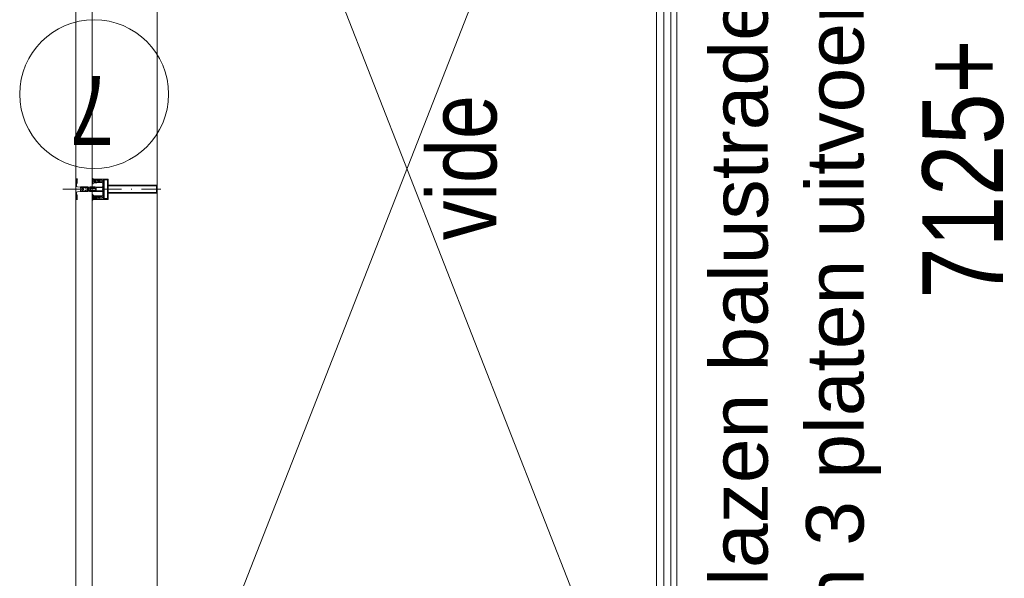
# Model space of a CAD drawing. Header units: millimetres. Extents: x -46954 to 169732, y -26853 to 94136.
# Tile 78 of 174: x -12490 to -10075, y 66192 to 67563. Entities that reach past the tile are written whole.
import ezdxf

# ---------------------------------------------------------------- set-up
doc = ezdxf.new("R2010")
doc.units = ezdxf.units.MM
doc.header["$LTSCALE"] = 400
doc.linetypes.add('STYLE_15', pattern=[0.240945, 0.11811, -0.059055, 0.004724, -0.059055])
doc.linetypes.add('STYLE_16', pattern=[0.177165, 0.11811, -0.059055])
for name, color, linetype, lineweight in [('mat-glas-hor', 140, 'Continuous', 15), ('mat-kalkzandsteen', 5, 'Continuous', 25), ('None', 7, 'Continuous', 9), ('Tekst', 140, 'Continuous', 15)]:
    doc.layers.add(name, color=color, linetype=linetype, lineweight=lineweight)
doc.styles.add('Arial', font='arial.ttf', dxfattribs={"height": 176.388889})
doc.styles.add('Arial Narrow', font='ARIALN.TTF', dxfattribs={"height": 222.25})

# ---------------------------------------------------------------- blocks, each defined once
blk = doc.blocks.new('*U1435')
at = {"layer": 'mat-glas-hor', "lineweight": 15}
blk.add_lwpolyline([(34121.1, 6870), (37231.1, 6870), (37231.1, 6852), (34121.1, 6852)], close=True, dxfattribs=at)
at = {"layer": 'None', "color": 43, "linetype": 'Continuous', "lineweight": 9}
blk.add_line((34111.1, 6835), (37241.1, 6835), dxfattribs=at)
at = {"layer": 'None', "color": 8, "linetype": 'Continuous', "lineweight": 5}
blk.add_line((34111.1, 6820), (37241.1, 6821), dxfattribs=at)
blk = doc.blocks.new('*U382')
at = {"layer": 'None', "color": 8, "lineweight": 5, "flags": 128}
for points in [[(-5, -154.3), (-5, -154.3, 0.414214), (-5.5, -154.8), (-5.5, -172.5), (-5.5, -172.5, 0.414214), (-5, -173), (-4, -173), (-4, -173, 0.414214), (-3.5, -172.5), (-3.5, -172.5, 0.414214), (-4, -172), (-4.5, -172), (-4.5, -168.8), (-4.5, -168.8, -0.414214), (-4, -168.3), (-2.7, -168.3), (-2.7, -168.3, 0.221695), (-1.9, -167.9), (-0.8, -166.5), (-0.8, -166.5, -0.466308), (0.8, -166.5), (2, -167.9), (2, -167.9, 0.221695), (2.7, -168.3), (4, -168.3), (4, -168.3, -0.414214), (4.5, -168.8), (4.5, -172), (4, -172), (4, -172, 0.414214), (3.5, -172.5), (3.5, -172.5, 0.414214), (4, -173), (5, -173), (5, -173, 0.414214), (5.5, -172.5), (5.5, -154.8), (5.5, -154.8, 0.414214), (5, -154.3), (4.7, -154.3), (4.7, -155), (4.7, -155, -0.414214), (4.4, -155.3), (4.1, -155.3), (4.1, -155.3, -0.414214), (3.3, -154.5), (3.3, -150.6), (3.3, -150.6, -0.414214), (4.1, -149.8), (4.4, -149.8), (4.4, -149.8, -0.414214), (4.7, -150.1), (4.7, -150.8), (5, -150.8), (5, -150.8, 0.414214), (5.5, -150.3), (5.5, -137.6), (5.5, -137.6, 0.351868), (5.3, -137.3), (5.3, -137.3, 0.351868), (4.9, -137.5), (4.1, -139.2), (4.1, -139.2, 0.314902), (4.2, -139.4), (4.5, -139.7), (4.5, -139.7, -0.198912), (4.5, -139.9), (4.5, -140.1), (4.5, -140.1, -0.198912), (4.5, -140.3), (4.2, -140.6), (4.2, -140.6, 0.414214), (4.2, -140.8), (4.5, -141.1), (4.5, -141.1, -0.198912), (4.5, -141.3), (4.5, -141.5), (4.5, -141.5, -0.198912), (4.5, -141.7), (4.2, -142), (4.2, -142, 0.414214), (4.2, -142.2), (4.5, -142.5), (4.5, -142.5, -0.198912), (4.5, -142.7), (4.5, -143.2), (4.5, -143.2, -0.087489), (4.5, -143.3), (4.2, -144.1), (4.2, -148.5), (4.2, -148.5, -0.414214), (3.9, -148.8), (-3.9, -148.8), (-3.9, -148.8, -0.414214), (-4.2, -148.5), (-4.2, -144.1), (-4.5, -143.3), (-4.5, -143.3, -0.087489), (-4.5, -143.2), (-4.5, -142.7), (-4.5, -142.7, -0.198912), (-4.4, -142.5), (-4.1, -142.2), (-4.1, -142.2, 0.414214), (-4.1, -142), (-4.4, -141.7), (-4.4, -141.7, -0.198912), (-4.5, -141.5), (-4.5, -141.3), (-4.5, -141.3, -0.198912), (-4.4, -141.1), (-4.1, -140.8), (-4.1, -140.8, 0.414214), (-4.1, -140.6), (-4.4, -140.3), (-4.4, -140.3, -0.198912), (-4.5, -140.1), (-4.5, -139.9), (-4.5, -139.9, -0.198912), (-4.4, -139.7), (-4.1, -139.4), (-4.1, -139.4, 0.314902), (-4.1, -139.2), (-4.9, -137.5), (-4.9, -137.5, 0.351868), (-5.3, -137.3), (-5.3, -137.3, 0.351868), (-5.5, -137.6), (-5.5, -150.3), (-5.5, -150.3, 0.414214), (-5, -150.8), (-4.7, -150.8), (-4.7, -150.1), (-4.7, -150.1, -0.414214), (-4.4, -149.8), (-4.1, -149.8), (-4.1, -149.8, -0.414214), (-3.3, -150.6), (-3.3, -154.5), (-3.3, -154.5, -0.414214), (-4.1, -155.3), (-4.4, -155.3), (-4.4, -155.3, -0.414214), (-4.7, -155), (-4.7, -154.3)], [(-4.5, -161.7, -0.414214), (-4, -161.2), (-2.7, -161.2), (-2.7, -161.2, 0.414214), (-2.5, -161), (-2.5, -160.4), (-2.5, -160.4, 0.414214), (-2.7, -160.2), (-4, -160.2), (-4, -160.2, -0.414214), (-4.5, -159.7), (-4.5, -156.8), (-4.5, -156.8, -0.414214), (-4, -156.3), (4, -156.3), (4, -156.3, -0.414214), (4.5, -156.8), (4.5, -159.7), (4.5, -159.7, -0.414214), (4, -160.2), (2.7, -160.2), (2.7, -160.2, 0.414214), (2.5, -160.4), (2.5, -161), (2.5, -161, 0.414214), (2.7, -161.2), (4, -161.2), (4, -161.2, -0.414214), (4.5, -161.7), (4.5, -166.8), (4.5, -166.8, -0.414214), (4, -167.3), (3, -167.3), (3, -167.3, -0.221695), (2.6, -167.1), (1.5, -165.9), (1.5, -165.9, 0.466308), (-1.5, -165.9), (-2.6, -167.1), (-2.6, -167.1, -0.221695), (-2.9, -167.3), (-4, -167.3), (-4, -167.3, -0.414214), (-4.5, -166.8), (-4.5, -161.7)], [(-1.8, -149.8, 0.414214), (-2.3, -150.3), (-2.3, -155.1), (-2.3, -155.1, 0.414214), (-2.1, -155.3), (2.1, -155.3), (2.1, -155.3, 0.414214), (2.3, -155.1), (2.3, -150.3), (2.3, -150.3, 0.414214), (1.8, -149.8), (-1.8, -149.8)]]:
    blk.add_lwpolyline(points, format="xyb", close=True, dxfattribs=at)
blk = doc.blocks.new('*U383')
at = {"layer": 'None', "color": 8, "lineweight": 5, "flags": 128}
for points in [[(-13.5, -182.8), (-13.5, -181.9), (-14.5, -181.1), (-14.5, -181.1, 0.36397), (-14.9, -181.1), (-14.9, -181.1), (-15.4, -181.5), (-15.4, -181.5, -0.36397), (-15.8, -181.5), (-15.8, -181.5), (-16.3, -181.1), (-16.3, -181.1, 0.36397), (-16.7, -181.1), (-16.7, -181.1), (-17.2, -181.5), (-17.2, -181.5, -0.36397), (-17.6, -181.5), (-17.6, -181.5), (-18.1, -181.1), (-18.1, -181.1, 0.36397), (-18.5, -181.1), (-18.5, -181.1), (-19, -181.5), (-19, -181.5, -0.36397), (-19.4, -181.5), (-19.4, -181.5), (-19.9, -181.1), (-19.9, -181.1, 0.36397), (-20.3, -181.1), (-20.3, -181.1), (-20.8, -181.5), (-20.8, -181.5, -0.36397), (-21.2, -181.5), (-21.2, -181.5), (-21.7, -181.1), (-21.7, -181.1, 0.36397), (-22.1, -181.1), (-22.1, -181.1), (-22.4, -181.3), (-23.2, -181.3), (-23.5, -181.1), (-23.5, -181.1, 0.36397), (-23.9, -181.1), (-23.9, -181.1), (-24.2, -181.3), (-24.5, -181.3), (-24.5, -181.3, -0.267949), (-24.8, -181.2), (-24.8, -181.2), (-24.9, -180.9), (-24.9, -180.9, 0.339454), (-25.3, -180.7), (-25.3, -180.7, 0.339454), (-25.5, -181), (-25.5, -181), (-25.5, -184.4), (-25.5, -184.4, 0.414214), (-25.2, -184.7), (-25.2, -184.7), (-24.3, -184.7), (-24.3, -184.7, 0.414214), (-24, -184.4), (-24, -184.4), (-24, -182.7), (-24, -182.7, 0.236068), (-24.1, -182.5), (-24.1, -182.5), (-24.1, -182.5, -0.548276), (-24, -182.2), (-24, -182.2, -0.548276), (-23.8, -182.4), (-23.8, -182.4), (-23.8, -182.4, 0.250388), (-23.6, -182.3), (-23.6, -182.3), (-22.8, -182.3), (-22.8, -182.3, -0.414214), (-22.5, -182.6), (-22.5, -182.6), (-22.5, -183.3), (-22.5, -183.3, 0.414214), (-22.2, -183.6), (-22.2, -183.6), (-22, -183.6), (-22, -183.6, 0.131652), (-21.8, -183.5), (-21.8, -183.5), (-20.5, -182.8), (-13.5, -182.8)], [(-6, -180.7), (-6, -180.7, -0.388879), (-8.7, -183.2), (-8.7, -183.2), (-20.4, -183.2), (-21.6, -183.9), (-22.9, -183.9), (-22.9, -182.7), (-23.8, -182.7), (-23.8, -184.8), (23.8, -184.8), (23.8, -182.7), (22.9, -182.7), (22.9, -183.9), (21.7, -183.9), (20.4, -183.2), (8.7, -183.2), (8.7, -183.2, -0.388879), (6, -180.7), (6, -180.7), (5.3, -173.2), (2.5, -173.2), (2.5, -171.2), (-2.5, -171.2), (-2.5, -173.2), (-5.3, -173.2), (-6, -180.7)], [(13.5, -182.8), (13.5, -181.9), (14.5, -181.1), (14.5, -181.1, -0.36397), (14.9, -181.1), (14.9, -181.1), (15.4, -181.5), (15.4, -181.5, 0.36397), (15.8, -181.5), (15.8, -181.5), (16.3, -181.1), (16.3, -181.1, -0.36397), (16.7, -181.1), (16.7, -181.1), (17.2, -181.5), (17.2, -181.5, 0.36397), (17.6, -181.5), (17.6, -181.5), (18.1, -181.1), (18.1, -181.1, -0.36397), (18.5, -181.1), (18.5, -181.1), (19, -181.5), (19, -181.5, 0.36397), (19.4, -181.5), (19.4, -181.5), (19.9, -181.1), (19.9, -181.1, -0.36397), (20.3, -181.1), (20.3, -181.1), (20.8, -181.5), (20.8, -181.5, 0.36397), (21.2, -181.5), (21.2, -181.5), (21.7, -181.1), (21.7, -181.1, -0.36397), (22.1, -181.1), (22.1, -181.1), (22.4, -181.3), (23.2, -181.3), (23.5, -181.1), (23.5, -181.1, -0.36397), (23.9, -181.1), (23.9, -181.1), (24.2, -181.3), (24.5, -181.3), (24.5, -181.3, 0.267949), (24.8, -181.2), (24.8, -181.2), (25, -180.9), (25, -180.9, -0.339454), (25.3, -180.7), (25.3, -180.7, -0.339454), (25.5, -181), (25.5, -181), (25.5, -184.4), (25.5, -184.4, -0.414214), (25.2, -184.7), (25.2, -184.7), (24.3, -184.7), (24.3, -184.7, -0.414214), (24, -184.4), (24, -184.4), (24, -182.7), (24, -182.7, -0.236068), (24.1, -182.5), (24.1, -182.5), (24.1, -182.5, 0.548276), (24.1, -182.2), (24.1, -182.2, 0.548276), (23.9, -182.4), (23.9, -182.4), (23.9, -182.4, -0.250388), (23.6, -182.3), (23.6, -182.3), (22.8, -182.3), (22.8, -182.3, 0.414214), (22.5, -182.6), (22.5, -182.6), (22.5, -183.3), (22.5, -183.3, -0.414214), (22.2, -183.6), (22.2, -183.6), (22, -183.6), (22, -183.6, -0.131652), (21.8, -183.5), (21.8, -183.5), (20.5, -182.8), (13.5, -182.8)]]:
    blk.add_lwpolyline(points, format="xyb", close=True, dxfattribs=at)
blk = doc.blocks.new('verticale stijl 150x50 UV')
at = {"layer": 'None', "color": 8, "linetype": 'STYLE_15', "lineweight": 5}
blk.add_line((0, -216), (0, 35), dxfattribs=at)
at = {"layer": 'None', "color": 8, "lineweight": 5}
for p, q in [((-25.6, -142.7), (-25.6, -142.7)), ((-25.6, -144.4), (-25.6, -144.4)), ((-24.8, -133.4), (-24.8, -133.4)), ((-24.8, -134.2), (-24.8, -134.2)), ((-24.8, -135), (-24.8, -135)), ((-24.8, -135.8), (-24.8, -135.8)), ((-24.8, -136.6), (-24.8, -136.6)), ((-24.8, -137.4), (-24.8, -137.4)), ((-24.8, -138.3), (-24.8, -138.3)), ((-24.8, -139.1), (-24.8, -139.1)), ((-24.8, -139.9), (-24.8, -139.9)), ((-24.8, -140.7), (-24.8, -140.7)), ((-24.8, -141.5), (-24.8, -141.5)), ((-24.8, -142.3), (-24.8, -142.3)), ((-24.8, -143.1), (-24.8, -143.1)), ((-24.8, -144.8), (-24.8, -144.8)), ((-24, -133), (-24, -133)), ((-24, -133.8), (-24, -133.8)), ((-24, -134.6), (-24, -134.6)), ((-24, -135.4), (-24, -135.4)), ((-24, -136.2), (-24, -136.2)), ((-24, -137), (-24, -137)), ((-24, -137.9), (-24, -137.9)), ((-24, -138.7), (-24, -138.7)), ((-24, -139.5), (-24, -139.5)), ((-24, -140.3), (-24, -140.3)), ((-24, -141.1), (-24, -141.1)), ((-24, -141.9), (-24, -141.9)), ((-24, -142.7), (-24, -142.7)), ((-24, -144.4), (-24, -144.4)), ((-23.2, -133.4), (-23.2, -133.4)), ((-23.2, -134.2), (-23.2, -134.2)), ((-23.2, -135), (-23.2, -135)), ((-23.2, -135.8), (-23.2, -135.8)), ((-23.2, -136.6), (-23.2, -136.6)), ((-23.2, -137.4), (-23.2, -137.4)), ((-23.2, -138.3), (-23.2, -138.3)), ((-23.2, -139.1), (-23.2, -139.1)), ((-23.2, -139.9), (-23.2, -139.9)), ((-23.2, -140.7), (-23.2, -140.7)), ((-23.2, -141.5), (-23.2, -141.5)), ((-23.2, -144.8), (-23.2, -144.8)), ((-22.4, -133), (-22.4, -133)), ((-22.4, -133.8), (-22.4, -133.8)), ((-22.4, -134.6), (-22.4, -134.6)), ((-22.4, -140.3), (-22.4, -140.3)), ((-22.4, -141.1), (-22.4, -141.1)), ((-22.4, -144.4), (-22.4, -144.4)), ((-21.6, -126.9), (-21.6, -126.9)), ((-21.6, -127.7), (-21.6, -127.7)), ((-21.6, -128.5), (-21.6, -128.5)), ((-21.6, -129.3), (-21.6, -129.3)), ((-21.6, -130.1), (-21.6, -130.1)), ((-21.6, -130.9), (-21.6, -130.9)), ((-21.6, -131.8), (-21.6, -131.8)), ((-21.6, -132.6), (-21.6, -132.6)), ((-21.6, -133.4), (-21.6, -133.4)), ((-21.6, -134.2), (-21.6, -134.2)), ((-21.6, -135), (-21.6, -135)), ((-21.6, -139.9), (-21.6, -139.9)), ((-21.6, -140.7), (-21.6, -140.7)), ((-21.6, -141.5), (-21.6, -141.5)), ((-21.6, -144.8), (-21.6, -144.8)), ((-20.7, -126.5), (-20.7, -126.5)), ((-20.7, -128.9), (-20.7, -128.9)), ((-20.7, -129.7), (-20.7, -129.7)), ((-20.7, -130.5), (-20.7, -130.5)), ((-20.7, -131.4), (-20.7, -131.4)), ((-20.7, -132.2), (-20.7, -132.2)), ((-20.7, -133), (-20.7, -133)), ((-20.7, -133.8), (-20.7, -133.8)), ((-20.7, -134.6), (-20.7, -134.6)), ((-20.7, -135.4), (-20.7, -135.4)), ((-20.7, -136.2), (-20.7, -136.2)), ((-20.7, -137), (-20.7, -137)), ((-20.7, -137.9), (-20.7, -137.9)), ((-20.7, -138.7), (-20.7, -138.7)), ((-20.7, -139.5), (-20.7, -139.5)), ((-20.7, -140.3), (-20.7, -140.3)), ((-20.7, -141.1), (-20.7, -141.1)), ((-20.7, -144.4), (-20.7, -144.4)), ((-19.9, -126.1), (-19.9, -126.1)), ((-19.9, -130.1), (-19.9, -130.1)), ((-19.9, -130.9), (-19.9, -130.9)), ((-19.9, -131.8), (-19.9, -131.8)), ((-19.9, -132.6), (-19.9, -132.6)), ((-19.9, -133.4), (-19.9, -133.4)), ((-19.9, -134.2), (-19.9, -134.2)), ((-19.9, -135), (-19.9, -135)), ((-19.9, -135.8), (-19.9, -135.8)), ((-19.9, -136.6), (-19.9, -136.6)), ((-19.9, -137.4), (-19.9, -137.4)), ((-19.9, -138.3), (-19.9, -138.3)), ((-19.9, -139.1), (-19.9, -139.1)), ((-19.9, -139.9), (-19.9, -139.9)), ((-19.9, -140.7), (-19.9, -140.7)), ((-19.9, -141.5), (-19.9, -141.5)), ((-19.9, -142.3), (-19.9, -142.3)), ((-19.9, -143.1), (-19.9, -143.1)), ((-19.9, -143.9), (-19.9, -143.9)), ((-19.1, -126.5), (-19.1, -126.5)), ((-19.1, -127.3), (-19.1, -127.3)), ((-19.1, -128.9), (-19.1, -128.9)), ((-19.1, -129.7), (-19.1, -129.7)), ((-19.1, -130.5), (-19.1, -130.5)), ((-19.1, -131.4), (-19.1, -131.4)), ((-19.1, -132.2), (-19.1, -132.2)), ((-19.1, -133), (-19.1, -133)), ((-19.1, -133.8), (-19.1, -133.8)), ((-19.1, -134.6), (-19.1, -134.6)), ((-19.1, -140.3), (-19.1, -140.3)), ((-19.1, -141.1), (-19.1, -141.1)), ((-19.1, -141.9), (-19.1, -141.9)), ((-18.3, -127.7), (-18.3, -127.7)), ((-18.3, -128.5), (-18.3, -128.5)), ((-18.3, -129.3), (-18.3, -129.3)), ((-18.3, -133.4), (-18.3, -133.4)), ((-18.3, -134.2), (-18.3, -134.2)), ((-18.3, -135), (-18.3, -135)), ((-18.3, -139.9), (-18.3, -139.9)), ((-18.3, -140.7), (-18.3, -140.7)), ((-18.3, -141.5), (-18.3, -141.5)), ((-18.3, -142.3), (-18.3, -142.3)), ((-17.5, -133), (-17.5, -133)), ((-17.5, -133.8), (-17.5, -133.8)), ((-17.5, -134.6), (-17.5, -134.6)), ((-17.5, -135.4), (-17.5, -135.4)), ((-17.5, -136.2), (-17.5, -136.2)), ((-17.5, -137), (-17.5, -137)), ((-17.5, -137.9), (-17.5, -137.9)), ((-17.5, -138.7), (-17.5, -138.7)), ((-17.5, -139.5), (-17.5, -139.5)), ((-17.5, -140.3), (-17.5, -140.3)), ((-17.5, -141.1), (-17.5, -141.1)), ((-17.5, -141.9), (-17.5, -141.9)), ((-17.5, -142.7), (-17.5, -142.7)), ((-16.7, -133.4), (-16.7, -133.4)), ((-16.7, -134.2), (-16.7, -134.2)), ((-16.7, -135), (-16.7, -135)), ((-16.7, -135.8), (-16.7, -135.8)), ((-16.7, -136.6), (-16.7, -136.6)), ((-16.7, -137.4), (-16.7, -137.4)), ((-16.7, -138.3), (-16.7, -138.3)), ((-16.7, -139.1), (-16.7, -139.1)), ((-16.7, -139.9), (-16.7, -139.9)), ((-16.7, -140.7), (-16.7, -140.7)), ((-16.7, -141.5), (-16.7, -141.5)), ((-16.7, -142.3), (-16.7, -142.3)), ((-16.7, -143.1), (-16.7, -143.1)), ((-15.9, -141.1), (-15.9, -141.1)), ((-15.9, -141.9), (-15.9, -141.9)), ((-15.9, -142.7), (-15.9, -142.7)), ((-15.9, -144.4), (-15.9, -144.4)), ((-15.1, -142.3), (-15.1, -142.3)), ((-15.1, -143.1), (-15.1, -143.1)), ((-15.1, -143.9), (-15.1, -143.9)), ((-15.1, -144.8), (-15.1, -144.8)), ((-14.2, -141.9), (-14.2, -141.9)), ((-14.2, -142.7), (-14.2, -142.7)), ((-14.2, -143.5), (-14.2, -143.5)), ((-14.2, -144.4), (-14.2, -144.4)), ((-13.4, -143.1), (-13.4, -143.1)), ((-13.4, -143.9), (-13.4, -143.9))]:
    blk.add_line(p, q, dxfattribs=at)
at = {"layer": 'None', "color": 8, "linetype": 'STYLE_16', "lineweight": 5}
for p, q in [((-2.2, -155.1), (0, -154.5)), ((-2.2, -156.7), (-2.2, -155.1)), ((-1.5, -156.9), (-1.5, -155)), ((-1, -157), (-1, -155.1)), ((2.3, -155.1), (0, -154.5)), ((1, -157), (1, -155.1)), ((1.5, -156.9), (1.5, -155)), ((2.3, -156.7), (2.3, -155.1))]:
    blk.add_line(p, q, dxfattribs=at)
at = {"layer": 'None', "color": 8, "linetype": 'Continuous', "lineweight": 5, "flags": 128}
for points in [[(-10, 15.4), (10, 15.4), (10, -104.8), (25, -104.8), (25, -116.8), (-25, -116.8), (-25, -104.8), (-10, -104.8)], [(-8, 13.4), (-8, -104.8), (8, -104.8), (8, 13.4)], [(8, -106.8), (-8, -106.8), (-23, -106.8), (-23, -114.8), (23, -114.8), (23, -106.8)]]:
    blk.add_lwpolyline(points, close=True, dxfattribs=at)
at = {"layer": 'None', "color": 8, "lineweight": 5, "flags": 128}
for points in [[(25, -132.6), (25, -116.8), (23.1, -116.8), (-23.1, -116.8), (-25, -116.8), (-25, -132.6), (-22.1, -132.6), (-22.1, -128), (-22.6, -128), (-22.6, -126.6), (-22.1, -126.6), (-22.1, -124.7), (-21.9, -124.5), (-21.9, -120.3), (-21.9, -120.3, -0.414214), (-20.2, -118.6), (-20.1, -118.6), (-20.1, -118.6, -0.414214), (-18.4, -120.3), (-18.4, -124.5), (-18.2, -124.7), (-18.2, -126.6), (-17.7, -126.6), (-17.7, -128), (-18.2, -128), (-18.2, -132.6), (-16.3, -132.6), (-16.3, -119.8), (-16.3, -119.8, -0.414214), (-15.1, -118.6), (-15.1, -118.6), (-6.5, -118.6), (-6.5, -118.6, -0.414214), (-5.3, -119.8), (-5.3, -136.8), (-3.9, -136.8), (-3.9, -139.6), (-4.3, -140), (-3.9, -140.4), (-3.9, -141), (-4.3, -141.4), (-3.9, -141.8), (-3.9, -142.4), (-4.3, -142.8), (-3.9, -143.8), (-3.9, -148.6), (-2.2, -148.6), (-2.2, -137.8), (-2.2, -137.8, -0.414214), (0, -135.6), (0, -135.6), (0, -135.6, -0.414214), (2.2, -137.8), (2.2, -148.6), (3.9, -148.6), (3.9, -143.8), (4.3, -142.8), (3.9, -142.4), (3.9, -141.8), (4.3, -141.4), (3.9, -141), (3.9, -140.4), (4.3, -140), (3.9, -139.6), (3.9, -136.8), (5.4, -136.8), (5.4, -119.8), (5.4, -119.8, -0.414214), (6.6, -118.6), (6.6, -118.6), (15.1, -118.6), (15.1, -118.6, -0.414214), (16.3, -119.8), (16.3, -132.6), (18.2, -132.6), (18.2, -128), (17.7, -128), (17.7, -126.6), (18.2, -126.6), (18.2, -124.7), (18.5, -124.5), (18.5, -120.3), (18.5, -120.3, -0.414214), (20.2, -118.6), (20.2, -118.6), (20.2, -118.6, -0.414214), (21.9, -120.3), (21.9, -124.5), (22.1, -124.7), (22.1, -126.6), (22.6, -126.6), (22.6, -128), (22.1, -128), (22.1, -132.6)], [(-14.8, -144.8), (-14.8, -144.8, 0.390793), (-13.2, -143.5), (-13.2, -143.5, 0.390793), (-14.4, -141.8), (-14.4, -141.8, -0.352623), (-16, -139.9), (-16, -133.1), (-16, -133.1, 0.414214), (-16.3, -132.8), (-17.6, -132.8), (-18.1, -133), (-18.1, -133, -0.520293), (-18.3, -132.8), (-18.3, -130.1), (-18.2, -130), (-18.2, -128), (-18.2, -128, -0.577863), (-18.1, -127.7), (-18, -127.7), (-18, -127.7, 0.366605), (-17.7, -127.5), (-17.7, -127.5, 0.366605), (-17.9, -127.1), (-17.9, -127.1, -0.130834), (-19.2, -126.1), (-19.2, -126.1, 0.439074), (-20.7, -126.1), (-20.7, -126.1, -0.133252), (-22, -127.1), (-22, -127.1, 0.366605), (-22.2, -127.5), (-22.2, -127.5, 0.366605), (-21.9, -127.7), (-21.8, -127.7), (-21.8, -127.7, -0.577455), (-21.8, -128), (-21.8, -130), (-21.6, -130.1), (-21.6, -132.8), (-21.6, -132.8, -0.52048), (-21.9, -133), (-22.4, -132.8), (-24.7, -132.8), (-24.7, -132.8, 0.414214), (-25, -133.1), (-25, -140.9), (-25, -140.9, -0.255976), (-25.9, -142.6), (-25.9, -142.6, 0.749676), (-25.3, -144.8), (-21.2, -144.8), (-21.2, -144.8, 0.414214), (-19.2, -142.8), (-19.2, -142.8, -0.402808), (-18.7, -142.3), (-18.7, -142.3, -0.402808), (-18.2, -142.8), (-18.2, -142.8, 0.233259), (-18, -143.1), (-14.6, -143.6), (-14.6, -143.6, -0.419014), (-14.5, -143.7), (-14.5, -143.7, -0.419014), (-14.6, -143.8), (-16, -143.8), (-16, -143.8, 0.414214), (-16.5, -144.3), (-16.5, -144.3, 0.414214), (-16, -144.8)], [(-23.2, -141.6), (-23.2, -141.6, 0.418874), (-23.7, -142.1), (-23.7, -142.1, -0.396568), (-25.3, -143.4), (-25.3, -143.4, 0.437017), (-25.7, -143.7), (-25.7, -143.7, 0.437017), (-25.4, -144), (-21.9, -144), (-21.9, -144, 0.263556), (-20.2, -143), (-20.2, -143, 0.552342), (-20.8, -141.8)], [(-23, -135.9), (-23, -135.9, -0.414214), (-22.1, -135), (-22.1, -135, -0.414214), (-21.3, -135.9), (-21.3, -138.8), (-21.3, -138.8, -0.414214), (-22.1, -139.6), (-22.1, -139.6, -0.414214), (-23, -138.8)], [(-21, -127.8, -0.29188), (-20.8, -127.3), (-20.3, -126.9), (-20.3, -126.9, -0.344328), (-19.7, -126.9), (-19.2, -127.3), (-19.2, -127.3, -0.29188), (-19, -127.8), (-19.4, -129.5), (-19.4, -129.5, -0.348796), (-20, -130), (-20, -130, -0.348796), (-20.6, -129.5), (-21, -127.8)], [(-18.8, -139.6, -0.414214), (-19.7, -138.8), (-19.7, -135.9), (-19.7, -135.9, -0.414214), (-18.8, -135), (-18.8, -135, -0.414214), (-18, -135.9), (-18, -138.8), (-18, -138.8, -0.414214), (-18.8, -139.6)], [(14.8, -144.8), (14.8, -144.8, -0.390793), (13.3, -143.5), (13.3, -143.5, -0.390793), (14.4, -141.8), (14.4, -141.8, 0.352623), (16, -139.9), (16, -133.1), (16, -133.1, -0.414214), (16.3, -132.8), (17.6, -132.8), (18.1, -133), (18.1, -133, 0.520293), (18.4, -132.8), (18.4, -130.1), (18.2, -130), (18.2, -128), (18.2, -128, 0.577863), (18.2, -127.7), (18.1, -127.7), (18.1, -127.7, -0.366605), (17.8, -127.5), (17.8, -127.5, -0.366605), (18, -127.1), (18, -127.1, 0.130834), (19.3, -126.1), (19.3, -126.1, -0.439074), (20.7, -126.1), (20.7, -126.1, 0.133252), (22.1, -127.1), (22.1, -127.1, -0.366605), (22.3, -127.5), (22.3, -127.5, -0.366605), (22, -127.7), (21.9, -127.7), (21.9, -127.7, 0.577455), (21.8, -128), (21.8, -130), (21.7, -130.1), (21.7, -132.8), (21.7, -132.8, 0.52048), (21.9, -133), (22.4, -132.8), (24.7, -132.8), (24.7, -132.8, -0.414214), (25, -133.1), (25, -140.9), (25, -140.9, 0.255976), (25.9, -142.6), (25.9, -142.6, -0.749676), (25.3, -144.8), (21.2, -144.8), (21.2, -144.8, -0.414214), (19.2, -142.8), (19.2, -142.8, 0.402808), (18.7, -142.3), (18.7, -142.3, 0.402808), (18.2, -142.8), (18.2, -142.8, -0.233259), (18, -143.1), (14.6, -143.6), (14.6, -143.6, 0.419014), (14.5, -143.7), (14.5, -143.7, 0.419014), (14.6, -143.8), (16, -143.8), (16, -143.8, -0.414214), (16.5, -144.3), (16.5, -144.3, -0.414214), (16, -144.8)], [(18.9, -139.6, 0.414214), (19.7, -138.8), (19.7, -135.9), (19.7, -135.9, 0.414214), (18.9, -135), (18.9, -135, 0.414214), (18, -135.9), (18, -138.8), (18, -138.8, 0.414214), (18.9, -139.6)], [(21, -127.8, 0.29188), (20.8, -127.3), (20.3, -126.9), (20.3, -126.9, 0.344328), (19.7, -126.9), (19.2, -127.3), (19.2, -127.3, 0.29188), (19, -127.8), (19.4, -129.5), (19.4, -129.5, 0.348796), (20, -130), (20, -130, 0.348796), (20.6, -129.5), (21, -127.8)], [(23.2, -141.6), (23.2, -141.6, -0.418874), (23.7, -142.1), (23.7, -142.1, 0.396568), (25.3, -143.4), (25.3, -143.4, -0.437017), (25.7, -143.7), (25.7, -143.7, -0.437017), (25.4, -144), (21.9, -144), (21.9, -144, -0.263556), (20.2, -143), (20.2, -143, -0.552342), (20.8, -141.8)], [(23, -135.9), (23, -135.9, 0.414214), (22.2, -135), (22.2, -135, 0.414214), (21.3, -135.9), (21.3, -138.8), (21.3, -138.8, 0.414214), (22.2, -139.6), (22.2, -139.6, 0.414214), (23, -138.8)], [(0, -157.1), (0, -157.1, -0.163834), (-4.3, -155.6), (-4.3, -155.6), (-4.3, -155.6, -0.234469), (-4.7, -154.8), (-4.7, -154.8), (-4.7, -153.6), (4.8, -153.6), (4.8, -154.8), (4.8, -154.8, -0.234469), (4.4, -155.6), (4.4, -155.6), (4.4, -155.6, -0.163834), (0, -157.1), (0, -157.1)]]:
    blk.add_lwpolyline(points, format="xyb", close=True, dxfattribs=at)
blk.add_lwpolyline([(4, -118.6), (4, -134.3), (-4, -134.3), (-4, -118.6)], close=True, dxfattribs=at)
at = {"layer": 'None', "color": 8, "linetype": 'STYLE_16', "lineweight": 5}
for centre, radius, start, end in [((-1.6, -158.4), 3.38, 79.3357, 100.6643), ((0, -163.2), 8.16, 82.9585, 97.0415), ((0, -160.4), 3.5, 73.4149, 106.5851), ((1.6, -158.4), 3.38, 79.3357, 100.6643)]:
    blk.add_arc(centre, radius, start, end, dxfattribs=at)
at = {"layer": 'None', "color": 7}
for name in ['*U382', '*U383']:
    blk.add_blockref(name, (0, 0), dxfattribs=at)
blk = doc.blocks.new('*U1452')
at = {"layer": 'None', "color": 140, "lineweight": 15}
for p, q in [((37162.6, 8295), (29439.6, 8295)), ((37162.6, 8255), (29439.6, 8255))]:
    blk.add_line(p, q, dxfattribs=at)
at = {"layer": 'None', "color": 43, "linetype": 'Continuous', "lineweight": 9}
blk.add_line((29436.1, 8095), (37166.1, 8095), dxfattribs=at)
at = {"layer": 'mat-kalkzandsteen', "color": 7, "xscale": -1, "rotation": 180}
blk.add_blockref('verticale stijl 150x50 UV', (35626.1, 8110.4), dxfattribs=at)

msp = doc.modelspace()

# ---------------------------------------------------------------- linework, layer by layer
at = {"layer": 'None', "color": 8, "linetype": 'Continuous', "lineweight": 5}
for p, q in [((-10927.72847, 68761.57289), (-12152.73324, 65631.57289)), ((-10927.72847, 68761.57289), (-12152.73324, 65631.57289)), ((-10927.72878, 65631.5725), (-12152.73324, 68761.5725)), ((-10927.72878, 65631.5725), (-12152.73324, 68761.5725))]:
    msp.add_line(p, q, dxfattribs=at)
at = {"layer": 'None', "color": 43, "linetype": 'Continuous', "lineweight": 9}
msp.add_circle((-12307.73324, 67379.89632), 182.60642, dxfattribs=at)
msp.add_circle((-12307.73324, 67379.89632), 182.60642, dxfattribs=at)

# ---------------------------------------------------------------- block references
at = {"layer": 'None', "color": 7, "rotation": 90}
for name in ['*U1452', '*U1435']:
    msp.add_blockref(name, (-4057.73324, 31520.51338), dxfattribs=at)

# ---------------------------------------------------------------- texts
at = {"layer": 'None', "color": 43, "insert": (-12259.0499, 67255.01299), "char_height": 169.33333, "attachment_point": 1, "rotation": 180, "style": 'Arial Narrow'}
msp.add_mtext('7', dxfattribs=at)
msp.add_mtext('7', dxfattribs=at)
at = {"layer": 'Tekst', "color": 43, "insert": (-10796.34872, 66064.03436), "char_height": 141.1111111, "attachment_point": 1, "rotation": 90, "style": 'Arial'}
msp.add_mtext('glazen balustrade\\Pin 3 platen uitvoeren', dxfattribs=at)
at = {"layer": 'Tekst', "color": 92, "insert": (-10275.87212, 66878.35052), "char_height": 197.555556, "attachment_point": 1, "rotation": 90, "style": 'Arial Narrow'}
msp.add_mtext('7125+', dxfattribs=at)
at = {"layer": 'Tekst', "color": 0, "insert": (-11489.96839, 67199.62213), "char_height": 169.333333, "attachment_point": 2, "rotation": 90, "style": 'Arial Narrow'}
msp.add_mtext('vide', dxfattribs=at)
msp.add_mtext('vide', dxfattribs=at)

doc.saveas('drawing.dxf')
